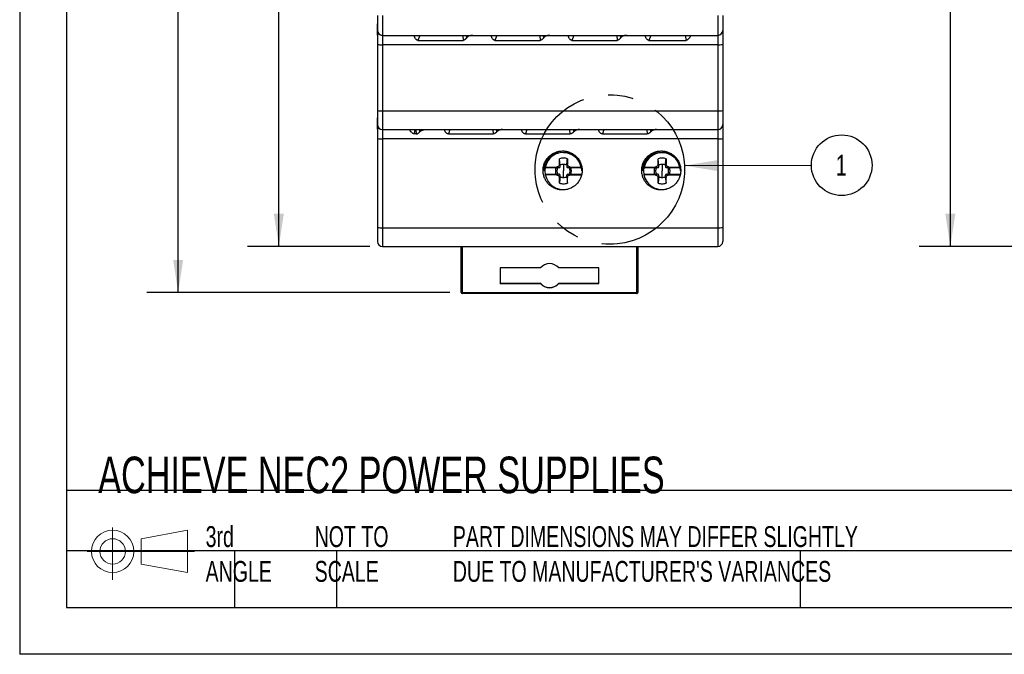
# Model space of a CAD drawing. Header units: millimetres. Extents: x 0 to 271, y 0 to 200.
# Tile 1 of 8: x 0 to 100, y 0 to 64. Entities that reach past the tile are written whole.
import ezdxf

# ---------------------------------------------------------------- set-up
doc = ezdxf.new("R2010")
doc.units = ezdxf.units.MM
doc.linetypes.add('CENTERX2', pattern=[20.32, 12.7, -2.54, 2.54, -2.54])
doc.layers.add('CENTER', color=40, linetype='CENTERX2')
doc.layers.add('DIMENSIONS', color=140, linetype='Continuous', lineweight=25)
doc.layers.add('TEXT', color=140, linetype='Continuous', lineweight=25)
doc.styles.add('SLDTEXTSTYLE0', font='TXT', dxfattribs={"width": 0.7})
doc.dimstyles.new('SLDDIMSTYLE1', dxfattribs={"dimtxt": 2.158008, "dimasz": 3.302, "dimexe": 0, "dimexo": 0.0625, "dimgap": 0.539502, "dimtad": 0, "dimtih": 1, "dimtoh": 1, "dimdec": 1, "dimrnd": 1e-09, "dimzin": 12, "dimdsep": 46, "dimtxsty": 'SLDTEXTSTYLE0', "dimsah": 1, "dimcen": 0.09, "dimadec": 0, "dimazin": 3, "dimtfac": 1, "dimtdec": 1, "dimtofl": 0, "dimtmove": 0, "dimatfit": 3, "dimfxl": 0, "dimfrac": 2, "dimtolj": 1, "dimtzin": 12, "dimarcsym": 0})
doc.dimstyles.new('SLDDIMSTYLE2', dxfattribs={"dimtxt": 0.18, "dimasz": 3.302, "dimexe": 0, "dimexo": 0.0625, "dimgap": 0, "dimtad": 0, "dimtih": 1, "dimtoh": 1, "dimdec": 0, "dimrnd": 1e-09, "dimzin": 0, "dimdsep": 46, "dimtxsty": 'Standard', "dimsah": 1, "dimcen": 0.09, "dimadec": 0, "dimazin": 0, "dimtfac": 3.302, "dimtdec": 0, "dimtofl": 0, "dimtmove": 0, "dimatfit": 3, "dimfxl": 0, "dimfrac": 2, "dimtolj": 1, "dimtzin": 0, "dimarcsym": 0})

# ---------------------------------------------------------------- blocks, each defined once
blk = doc.blocks.new('Block11')
at = {"color": 7, "linetype": 'Continuous', "lineweight": 18}
for p, q in [((2.588, 5.311), (2.588, 0)), ((5.48, 4.167), (10.175, 5.032)), ((10.175, 5.032), (10.175, 0.732)), ((5.48, 1.596), (5.48, 4.167)), ((0, 2.882), (10.874, 2.882)), ((5.48, 1.596), (10.175, 0.732))]:
    blk.add_line(p, q, dxfattribs=at)
for radius in [2.15, 1.286]:
    blk.add_circle((2.588, 2.882), radius, dxfattribs=at)
blk = doc.blocks.new('Block12')
at = {"color": 7, "linetype": 'Continuous'}
blk.add_blockref('Block11', (0, 0), dxfattribs=at)
blk = doc.blocks.new('_D_1')
at = {"layer": 'DIMENSIONS'}
for p, q in [((35.507, 128.861), (23.099, 128.861)), ((26.274, 128.861), (26.274, 91.136)), ((23.068, 87.223), (22.343, 87.223)), ((22.343, 87.223), (22.343, 83.793)), ((29.481, 87.223), (30.205, 87.223)), ((30.205, 87.223), (30.205, 83.793)), ((22.343, 83.793), (23.068, 83.793)), ((26.274, 41.361), (26.274, 83.31)), ((30.205, 83.793), (29.481, 83.793)), ((35.507, 41.361), (23.099, 41.361))]:
    blk.add_line(p, q, dxfattribs=at)
for points in [[(26.274, 128.861), (25.766, 125.559), (26.782, 125.559)], [(26.274, 41.361), (26.782, 44.663), (25.766, 44.663)]]:
    blk.add_solid(points, dxfattribs=at)
at = {"layer": 'DIMENSIONS', "char_height": 2.1167, "attachment_point": 1, "style": 'SLDTEXTSTYLE0'}
for s, insert in [('87.5', (23.068, 90.435)), ('3.44', (23.068, 86.522))]:
    blk.add_mtext(s, dxfattribs=dict(at, insert=insert))
blk = doc.blocks.new('_D_2')
at = {"layer": 'DIMENSIONS'}
for p, q in [((35.507, 128.861), (12.891, 128.861)), ((16.066, 128.861), (16.066, 91.136)), ((12.86, 87.223), (12.135, 87.223)), ((12.135, 87.223), (12.135, 83.793)), ((19.273, 87.223), (19.997, 87.223)), ((19.997, 87.223), (19.997, 83.793)), ((12.135, 83.793), (12.86, 83.793)), ((16.066, 36.693), (16.066, 83.31)), ((19.997, 83.793), (19.273, 83.793)), ((43.603, 36.693), (12.891, 36.693))]:
    blk.add_line(p, q, dxfattribs=at)
for points in [[(16.066, 128.861), (15.558, 125.559), (16.574, 125.559)], [(16.066, 36.693), (16.574, 39.995), (15.558, 39.995)]]:
    blk.add_solid(points, dxfattribs=at)
at = {"layer": 'DIMENSIONS', "char_height": 2.1167, "attachment_point": 1, "style": 'SLDTEXTSTYLE0'}
for s, insert in [('92.2', (12.86, 90.435)), ('3.63', (12.86, 86.522))]:
    blk.add_mtext(s, dxfattribs=dict(at, insert=insert))
blk = doc.blocks.new('SW_NOTE_0')
at = {"layer": 'DIMENSIONS', "color": 0}
blk.add_circle((3.075, 0.008), 3.075, dxfattribs=at)
at = {"layer": 'DIMENSIONS', "color": 0, "insert": (3.037, 1.075), "char_height": 2.117, "attachment_point": 2, "style": 'SLDTEXTSTYLE0'}
blk.add_mtext('1', dxfattribs=at)
blk = doc.blocks.new('_D_7')
at = {"layer": 'DIMENSIONS'}
for p, q in [((148.769, 128.861), (91.174, 128.861)), ((94.349, 128.861), (94.349, 89.925)), ((91.142, 86.012), (90.418, 86.012)), ((90.418, 86.012), (90.418, 82.582)), ((97.555, 86.012), (98.28, 86.012)), ((98.28, 86.012), (98.28, 82.582)), ((90.418, 82.582), (91.142, 82.582)), ((94.349, 41.361), (94.349, 82.099)), ((98.28, 82.582), (97.555, 82.582)), ((148.769, 41.361), (91.174, 41.361))]:
    blk.add_line(p, q, dxfattribs=at)
for points in [[(94.349, 128.861), (93.841, 125.559), (94.857, 125.559)], [(94.349, 41.361), (94.857, 44.663), (93.841, 44.663)]]:
    blk.add_solid(points, dxfattribs=at)
at = {"layer": 'DIMENSIONS', "char_height": 2.1167, "attachment_point": 1, "style": 'SLDTEXTSTYLE0'}
for s, insert in [('87.5', (91.142, 89.223)), ('3.44', (91.142, 85.31))]:
    blk.add_mtext(s, dxfattribs=dict(at, insert=insert))

msp = doc.modelspace()

# ---------------------------------------------------------------- linework, layer by layer
at = {"color": 7, "linetype": 'Continuous'}
for p in [(0.002, 161.927), (209.552, 0.002)]:
    msp.add_line(p, (0.002, 0.002), dxfattribs=at)
for p, q in [((36.277, 64.761), (36.277, 63.261)), ((36.777, 64.761), (36.777, 62.761)), ((70.777, 64.761), (70.777, 62.761)), ((71.277, 64.761), (71.277, 63.261)), ((36.277, 63.261), (36.277, 61.839)), ((71.277, 63.261), (71.277, 61.839)), ((36.777, 62.761), (70.777, 62.761)), ((36.777, 62.761), (36.777, 61.813)), ((40.551, 62.761), (40.378, 62.252)), ((40.378, 62.252), (44.95, 62.252)), ((44.92, 62.761), (44.95, 62.252)), ((45.27, 62.761), (45.287, 62.481)), ((48.357, 62.761), (48.185, 62.252)), ((48.185, 62.252), (52.756, 62.252)), ((52.727, 62.761), (52.756, 62.252)), ((53.077, 62.761), (53.093, 62.481)), ((56.164, 62.761), (55.991, 62.252)), ((55.991, 62.252), (60.563, 62.252)), ((60.533, 62.761), (60.563, 62.252)), ((60.883, 62.761), (60.899, 62.481)), ((63.97, 62.761), (63.797, 62.252)), ((63.797, 62.252), (67.553, 62.252)), ((67.482, 62.761), (67.553, 62.252)), ((70.777, 62.761), (70.777, 61.813)), ((36.277, 61.839), (36.277, 55.132)), ((70.777, 61.813), (36.777, 61.813)), ((36.777, 61.813), (36.777, 55.106)), ((70.777, 61.813), (70.777, 55.106)), ((71.277, 61.839), (71.277, 55.132)), ((36.277, 55.132), (36.277, 53.711)), ((36.777, 55.106), (70.777, 55.106)), ((36.777, 55.106), (36.777, 53.211)), ((70.777, 55.106), (70.777, 53.211)), ((71.277, 55.132), (71.277, 53.711)), ((36.277, 53.711), (36.277, 52.289)), ((36.777, 53.211), (70.777, 53.211)), ((36.777, 53.211), (36.777, 52.263)), ((40.072, 53.211), (40.009, 52.764)), ((40.177, 53.211), (40.203, 52.764)), ((40.527, 53.211), (40.541, 52.962)), ((43.614, 53.211), (43.462, 52.764)), ((47.983, 53.211), (48.009, 52.764)), ((48.333, 53.211), (48.348, 52.962)), ((51.42, 53.211), (51.269, 52.764)), ((55.816, 52.764), (55.79, 53.211)), ((56.14, 53.211), (56.154, 52.962)), ((59.226, 53.211), (59.075, 52.764)), ((63.596, 53.211), (63.622, 52.764)), ((63.946, 53.211), (63.961, 52.962)), ((70.777, 53.211), (70.777, 52.263)), ((71.277, 53.711), (71.277, 52.289)), ((36.277, 52.289), (36.277, 43.282)), ((70.777, 52.263), (36.777, 52.263)), ((36.777, 52.263), (36.777, 43.256)), ((40.203, 52.764), (40.009, 52.764)), ((43.462, 52.764), (48.009, 52.764)), ((51.269, 52.764), (55.816, 52.764)), ((59.075, 52.764), (63.622, 52.764)), ((70.777, 52.263), (70.777, 43.256)), ((71.277, 52.289), (71.277, 43.282)), ((54.725, 49.709), (54.725, 50.246)), ((55.525, 50.246), (55.525, 49.709)), ((64.725, 49.709), (64.725, 50.246)), ((65.525, 50.246), (65.525, 49.709)), ((53.278, 49.362), (54.389, 49.362)), ((53.318, 49.409), (54.425, 49.409)), ((54.425, 49.409), (54.683, 49.345)), ((54.789, 49.451), (54.725, 49.709)), ((55.125, 49.677), (55.125, 49.009)), ((55.125, 48.342), (55.125, 49.009)), ((55.525, 49.709), (55.461, 49.451)), ((55.567, 49.345), (55.824, 49.409)), ((55.824, 49.409), (56.931, 49.409)), ((55.861, 49.362), (56.971, 49.362)), ((63.278, 49.362), (64.389, 49.362)), ((63.318, 49.409), (64.425, 49.409)), ((64.425, 49.409), (64.683, 49.345)), ((64.789, 49.451), (64.725, 49.709)), ((65.125, 49.677), (65.125, 49.009)), ((65.125, 48.342), (65.125, 49.009)), ((65.525, 49.709), (65.461, 49.451)), ((65.567, 49.345), (65.824, 49.409)), ((65.824, 49.409), (66.931, 49.409)), ((65.861, 49.362), (66.971, 49.362)), ((54.389, 48.656), (53.278, 48.656)), ((54.425, 48.609), (53.318, 48.609)), ((54.683, 48.673), (54.425, 48.609)), ((54.725, 48.309), (54.789, 48.567)), ((54.725, 47.772), (54.725, 48.309)), ((55.461, 48.567), (55.525, 48.309)), ((55.463, 48.434), (55.461, 48.567)), ((55.525, 47.772), (55.525, 48.309)), ((55.824, 48.609), (55.567, 48.673)), ((55.567, 48.673), (55.7, 48.671)), ((55.824, 48.609), (56.931, 48.609)), ((56.971, 48.656), (55.861, 48.656)), ((64.389, 48.656), (63.278, 48.656)), ((64.425, 48.609), (63.318, 48.609)), ((64.683, 48.673), (64.425, 48.609)), ((64.725, 48.309), (64.789, 48.567)), ((64.725, 47.772), (64.725, 48.309)), ((65.461, 48.567), (65.525, 48.309)), ((65.463, 48.434), (65.461, 48.567)), ((65.525, 47.772), (65.525, 48.309)), ((65.824, 48.609), (65.567, 48.673)), ((65.567, 48.673), (65.7, 48.671)), ((65.824, 48.609), (66.931, 48.609)), ((66.971, 48.656), (65.861, 48.656)), ((36.277, 43.282), (36.277, 41.861)), ((36.777, 43.256), (70.777, 43.256)), ((36.777, 43.256), (36.777, 41.361)), ((70.777, 43.256), (70.777, 41.361)), ((71.277, 43.282), (71.277, 41.861)), ((36.777, 41.361), (70.777, 41.361)), ((44.773, 36.693), (44.773, 41.361)), ((44.873, 41.361), (44.873, 36.693)), ((62.573, 36.693), (62.573, 41.361)), ((62.673, 36.721), (62.673, 41.361)), ((62.673, 41.361), (62.673, 36.693)), ((48.725, 39.193), (48.725, 37.593)), ((52.795, 39.193), (48.725, 39.193)), ((48.725, 39.193), (48.725, 37.621)), ((58.72, 39.193), (54.65, 39.193)), ((58.72, 37.593), (58.72, 39.193)), ((48.725, 37.593), (48.725, 37.621)), ((48.725, 37.621), (52.795, 37.621)), ((48.725, 37.593), (52.795, 37.593)), ((52.795, 37.593), (52.795, 37.621)), ((54.65, 37.621), (54.65, 37.593)), ((54.65, 37.621), (58.72, 37.621)), ((54.65, 37.593), (58.72, 37.593)), ((44.873, 36.693), (62.573, 36.693)), ((62.573, 36.593), (44.873, 36.593)), ((62.673, 36.693), (62.673, 36.721))]:
    msp.add_line(p, q)
at = {"flags": 128}
for points in [[(44.873, 36.693), (44.873, 36.673), (44.873, 36.654), (44.873, 36.637), (44.873, 36.622), (44.873, 36.61), (44.873, 36.601), (44.873, 36.595), (44.873, 36.593)], [(62.573, 36.593), (62.573, 36.595), (62.573, 36.601), (62.573, 36.61), (62.573, 36.622), (62.573, 36.637), (62.573, 36.654), (62.573, 36.673), (62.573, 36.693)]]:
    msp.add_lwpolyline(points, dxfattribs=at)
for centre, radius, start, end in [((36.777, 63.261), 0.5, 180, 270), ((70.777, 63.261), 0.5, 270, 0), ((36.652, 64.221), 2.411, 261.04481, 272.9634), ((70.902, 64.221), 2.411, 267.0366, 278.95519), ((36.652, 57.514), 2.411, 261.04481, 272.9634), ((70.902, 57.514), 2.411, 267.0366, 278.95519), ((36.777, 53.711), 0.5, 180, 270), ((70.777, 53.711), 0.5, 270, 0), ((36.652, 54.671), 2.411, 261.04481, 272.9634), ((70.902, 54.671), 2.411, 267.0366, 278.95519), ((55.125, 49.009), 2, 90, 180), ((65.125, 49.009), 2, 90, 180), ((55.125, 49.009), 1.88, 90, 270), ((55.125, 49.009), 1.3, 90, 107.92021), ((55.125, 49.009), 1.88, 0, 90), ((55.125, 49.009), 1.85, 12.48689, 90), ((55.125, 49.009), 1.3, 72.07978, 90), ((65.125, 49.009), 1.88, 90, 270), ((65.125, 49.009), 1.85, 90, 167.51311), ((65.125, 49.009), 1.3, 90, 107.92021), ((65.125, 49.009), 1.88, 0, 90), ((65.125, 49.009), 1.85, 12.48689, 90), ((65.125, 49.009), 1.3, 72.07978, 90), ((55.125, 49.009), 0.816, 154.38431, 205.61599), ((55.125, 49.009), 0.667, 149.54327, 210.45737), ((55.125, 49.009), 0.667, 90, 120.45723), ((55.125, 49.009), 0.667, 59.54276, 90), ((55.125, 49.009), 0.667, 329.54276, 30.45737), ((55.125, 49.009), 0.816, 334.38424, 25.61592), ((65.125, 49.009), 0.816, 154.38431, 205.61599), ((65.125, 49.009), 0.667, 149.54332, 210.45737), ((65.125, 49.009), 0.667, 90, 120.45723), ((65.125, 49.009), 0.667, 59.54276, 90), ((65.125, 49.009), 0.667, 329.54276, 30.45737), ((65.125, 49.009), 0.816, 334.38424, 25.61592), ((55.125, 49.009), 0.667, 239.54276, 270), ((55.125, 49.009), 0.667, 270, 300.45723), ((65.125, 49.009), 0.667, 239.54276, 270), ((65.125, 49.009), 0.667, 270, 300.45723), ((55.125, 49.009), 1.3, 252.07978, 270), ((55.125, 49.009), 1.3, 270, 287.92021), ((65.125, 49.009), 1.3, 252.07978, 270), ((65.125, 49.009), 1.3, 270, 287.92021), ((36.652, 45.664), 2.411, 261.04481, 272.9634), ((70.902, 45.664), 2.411, 267.0366, 278.95519), ((36.777, 41.861), 0.5, 180, 270), ((70.777, 41.861), 0.5, 270, 0), ((53.723, 38.392), 1.225, 40.77435, 139.22564), ((53.723, 38.421), 1.225, 220.77435, 319.22564), ((53.723, 38.393), 1.225, 220.77435, 319.22564), ((44.848, 39.558), 2.865, 268.50018, 270.49984), ((44.873, 36.693), 0.1, 180.00109, 270.00109), ((62.598, 39.558), 2.866, 269.50019, 271.49976), ((62.573, 36.693), 0.1, 269.9989, 359.99891)]:
    msp.add_arc(centre, radius, start, end)
for points, knots in [([(36.277, 62.795), (36.277, 62.9), (36.277, 63.101), (36.277, 63.389), (36.277, 63.628), (36.277, 63.796), (36.277, 63.884), (36.277, 63.923), (36.277, 63.934)], [0, 0, 0, 0, 0.1428571, 0.2857143, 0.4285714, 0.5714286, 0.7142857, 0.78, 0.78, 0.78, 0.78]), ([(40.378, 62.252), (40.365, 62.253), (40.339, 62.254), (40.3, 62.266), (40.264, 62.284), (40.229, 62.308), (40.18, 62.354), (40.124, 62.425), (40.069, 62.521), (40.029, 62.613), (40.019, 62.68), (40.031, 62.721), (40.056, 62.745), (40.096, 62.759), (40.139, 62.76), (40.16, 62.761)], [0, 0, 0, 0, 0.031628, 0.063603, 0.097283, 0.13384, 0.174193, 0.274501, 0.389328, 0.527802, 0.659659, 0.74258, 0.823604, 0.912288, 1, 1, 1, 1]), ([(45.287, 62.481), (45.271, 62.462), (45.24, 62.427), (45.189, 62.375), (45.134, 62.327), (45.076, 62.287), (45.013, 62.258), (44.97, 62.254), (44.95, 62.252)], [0, 0, 0, 0, 0.196805, 0.378416, 0.546447, 0.72007, 0.868097, 1, 1, 1, 1]), ([(45.925, 62.761), (45.89, 62.76), (45.824, 62.758), (45.731, 62.742), (45.651, 62.722), (45.563, 62.69), (45.469, 62.642), (45.37, 62.571), (45.314, 62.51), (45.287, 62.481)], [0, 0, 0, 0, 0.148432, 0.281595, 0.399518, 0.502243, 0.677854, 0.843559, 1, 1, 1, 1]), ([(48.185, 62.252), (48.171, 62.253), (48.145, 62.254), (48.107, 62.266), (48.07, 62.284), (48.035, 62.308), (47.986, 62.354), (47.93, 62.425), (47.875, 62.521), (47.836, 62.613), (47.826, 62.68), (47.838, 62.721), (47.863, 62.745), (47.903, 62.759), (47.945, 62.76), (47.966, 62.761)], [0, 0, 0, 0, 0.031627, 0.063601, 0.09728, 0.133836, 0.174188, 0.274497, 0.389321, 0.527798, 0.659655, 0.742578, 0.823601, 0.912285, 1, 1, 1, 1]), ([(53.093, 62.481), (53.077, 62.462), (53.047, 62.427), (52.996, 62.375), (52.941, 62.327), (52.882, 62.287), (52.82, 62.258), (52.777, 62.254), (52.756, 62.252)], [0, 0, 0, 0, 0.1968051, 0.3784163, 0.5464474, 0.7200702, 0.8680971, 1, 1, 1, 1]), ([(53.731, 62.761), (53.696, 62.76), (53.63, 62.758), (53.538, 62.742), (53.457, 62.722), (53.369, 62.69), (53.275, 62.642), (53.176, 62.571), (53.12, 62.51), (53.093, 62.481)], [0, 0, 0, 0, 0.148432, 0.281595, 0.399518, 0.502243, 0.677854, 0.843559, 1, 1, 1, 1]), ([(55.991, 62.252), (55.978, 62.253), (55.952, 62.254), (55.913, 62.266), (55.877, 62.284), (55.842, 62.308), (55.793, 62.354), (55.737, 62.425), (55.682, 62.521), (55.642, 62.613), (55.632, 62.68), (55.644, 62.721), (55.669, 62.745), (55.709, 62.759), (55.752, 62.76), (55.773, 62.761)], [0, 0, 0, 0, 0.031627, 0.063601, 0.09728, 0.133836, 0.174188, 0.274497, 0.389321, 0.527798, 0.659655, 0.742578, 0.823601, 0.912285, 1, 1, 1, 1]), ([(60.899, 62.481), (60.884, 62.462), (60.853, 62.427), (60.802, 62.375), (60.747, 62.327), (60.689, 62.287), (60.626, 62.258), (60.583, 62.254), (60.563, 62.252)], [0, 0, 0, 0, 0.196805, 0.378416, 0.546447, 0.72007, 0.868097, 1, 1, 1, 1]), ([(61.538, 62.761), (61.503, 62.76), (61.437, 62.758), (61.344, 62.742), (61.264, 62.722), (61.176, 62.69), (61.081, 62.642), (60.983, 62.571), (60.927, 62.51), (60.899, 62.481)], [0, 0, 0, 0, 0.148432, 0.281595, 0.399518, 0.502243, 0.677854, 0.843559, 1, 1, 1, 1]), ([(63.797, 62.252), (63.784, 62.253), (63.758, 62.254), (63.72, 62.266), (63.683, 62.284), (63.648, 62.308), (63.599, 62.354), (63.543, 62.425), (63.488, 62.521), (63.448, 62.613), (63.439, 62.68), (63.451, 62.721), (63.475, 62.745), (63.516, 62.759), (63.558, 62.76), (63.579, 62.761)], [0, 0, 0, 0, 0.031627, 0.063601, 0.09728, 0.133836, 0.174188, 0.274497, 0.389321, 0.527798, 0.659655, 0.742578, 0.823601, 0.912285, 1, 1, 1, 1]), ([(67.984, 62.711), (67.984, 62.703), (67.985, 62.687), (67.977, 62.657), (67.962, 62.621), (67.936, 62.573), (67.896, 62.511), (67.84, 62.438), (67.778, 62.369), (67.718, 62.315), (67.66, 62.278), (67.607, 62.256), (67.571, 62.253), (67.553, 62.252)], [0, 0, 0, 0, 0.077313, 0.156726, 0.238955, 0.324645, 0.457257, 0.590144, 0.70938, 0.811771, 0.881612, 0.943132, 1, 1, 1, 1]), ([(36.277, 53.245), (36.277, 53.35), (36.277, 53.551), (36.277, 53.839), (36.277, 54.078), (36.277, 54.246), (36.277, 54.334), (36.277, 54.373), (36.277, 54.384)], [0, 0, 0, 0, 0.1428571, 0.2857143, 0.4285714, 0.5714286, 0.7142857, 0.78, 0.78, 0.78, 0.78]), ([(39.571, 53.17), (39.572, 53.179), (39.575, 53.195), (39.577, 53.208), (39.577, 53.21), (39.577, 53.211)], [0, 0, 0, 0, 0.334938, 0.668252, 1, 1, 1, 1]), ([(40.009, 52.764), (39.996, 52.765), (39.969, 52.766), (39.929, 52.776), (39.89, 52.791), (39.839, 52.819), (39.779, 52.865), (39.715, 52.928), (39.657, 52.995), (39.609, 53.063), (39.574, 53.126), (39.572, 53.156), (39.571, 53.17)], [0, 0, 0, 0, 0.0447, 0.090528, 0.138889, 0.190981, 0.297164, 0.418973, 0.55069, 0.683825, 0.846519, 1, 1, 1, 1]), ([(40.203, 52.764), (40.218, 52.765), (40.25, 52.767), (40.296, 52.78), (40.342, 52.8), (40.402, 52.836), (40.454, 52.877), (40.504, 52.924), (40.527, 52.948), (40.541, 52.962)], [0, 0, 0, 0, 0.104594, 0.2144, 0.325315, 0.452376, 0.713608, 0.828945, 1, 1, 1, 1]), ([(40.541, 52.962), (40.561, 52.982), (40.601, 53.022), (40.667, 53.072), (40.737, 53.115), (40.811, 53.15), (40.89, 53.177), (40.973, 53.197), (41.061, 53.209), (41.121, 53.21), (41.152, 53.211)], [0, 0, 0, 0, 0.1170729, 0.2348524, 0.3541683, 0.4758191, 0.6005585, 0.7290856, 0.8620401, 1, 1, 1, 1]), ([(43.462, 52.764), (43.449, 52.765), (43.422, 52.766), (43.383, 52.776), (43.345, 52.791), (43.309, 52.811), (43.258, 52.85), (43.198, 52.913), (43.14, 52.999), (43.099, 53.082), (43.086, 53.147), (43.1, 53.187), (43.136, 53.208), (43.179, 53.21), (43.201, 53.211)], [0, 0, 0, 0, 0.034367, 0.068632, 0.103915, 0.141245, 0.181492, 0.284264, 0.401255, 0.539759, 0.6723, 0.786306, 0.894102, 1, 1, 1, 1]), ([(48.348, 52.962), (48.332, 52.946), (48.301, 52.914), (48.249, 52.868), (48.194, 52.827), (48.135, 52.793), (48.072, 52.769), (48.03, 52.766), (48.009, 52.764)], [0, 0, 0, 0, 0.195469, 0.376062, 0.5438, 0.712535, 0.861863, 1, 1, 1, 1]), ([(48.958, 53.211), (48.927, 53.21), (48.867, 53.208), (48.78, 53.195), (48.7, 53.176), (48.626, 53.15), (48.558, 53.119), (48.496, 53.084), (48.441, 53.046), (48.391, 53.006), (48.362, 52.976), (48.348, 52.962)], [0, 0, 0, 0, 0.139367, 0.271553, 0.396597, 0.514541, 0.625436, 0.729344, 0.826342, 0.916522, 1, 1, 1, 1]), ([(51.269, 52.764), (51.255, 52.765), (51.228, 52.766), (51.189, 52.776), (51.151, 52.791), (51.115, 52.811), (51.064, 52.85), (51.005, 52.913), (50.947, 52.999), (50.905, 53.082), (50.892, 53.147), (50.907, 53.187), (50.942, 53.208), (50.986, 53.21), (51.007, 53.211)], [0, 0, 0, 0, 0.034367, 0.068632, 0.103915, 0.141245, 0.181492, 0.284264, 0.401255, 0.539759, 0.6723, 0.786306, 0.894102, 1, 1, 1, 1]), ([(56.154, 52.962), (56.138, 52.946), (56.108, 52.914), (56.056, 52.868), (56, 52.827), (55.941, 52.793), (55.879, 52.769), (55.836, 52.766), (55.816, 52.764)], [0, 0, 0, 0, 0.195469, 0.376062, 0.5438, 0.712535, 0.861863, 1, 1, 1, 1]), ([(56.765, 53.211), (56.734, 53.21), (56.673, 53.208), (56.587, 53.195), (56.507, 53.176), (56.433, 53.15), (56.365, 53.119), (56.303, 53.084), (56.247, 53.046), (56.198, 53.006), (56.168, 52.976), (56.154, 52.962)], [0, 0, 0, 0, 0.139367, 0.271553, 0.396597, 0.514541, 0.625436, 0.729344, 0.826342, 0.916522, 1, 1, 1, 1]), ([(59.075, 52.764), (59.062, 52.765), (59.035, 52.766), (58.996, 52.776), (58.958, 52.791), (58.922, 52.811), (58.871, 52.85), (58.811, 52.913), (58.753, 52.999), (58.712, 53.082), (58.699, 53.147), (58.713, 53.187), (58.749, 53.208), (58.792, 53.21), (58.814, 53.211)], [0, 0, 0, 0, 0.0343667, 0.068632, 0.1039154, 0.1412448, 0.1814915, 0.2842643, 0.4012546, 0.5397593, 0.6723001, 0.7863061, 0.8941022, 1, 1, 1, 1]), ([(63.961, 52.962), (63.945, 52.946), (63.914, 52.914), (63.862, 52.868), (63.807, 52.827), (63.748, 52.793), (63.685, 52.769), (63.643, 52.766), (63.622, 52.764)], [0, 0, 0, 0, 0.1954685, 0.3760617, 0.5438001, 0.7125345, 0.8618626, 1, 1, 1, 1]), ([(64.571, 53.211), (64.54, 53.21), (64.48, 53.208), (64.393, 53.195), (64.313, 53.176), (64.239, 53.15), (64.171, 53.119), (64.109, 53.084), (64.054, 53.046), (64.004, 53.006), (63.975, 52.976), (63.961, 52.962)], [0, 0, 0, 0, 0.139367, 0.271553, 0.396597, 0.514541, 0.625436, 0.729344, 0.826342, 0.916522, 1, 1, 1, 1]), ([(55.039, 47.082), (54.998, 47.082), (54.914, 47.084), (54.789, 47.096), (54.666, 47.117), (54.543, 47.145), (54.421, 47.181), (54.22, 47.256), (53.951, 47.393), (53.647, 47.636), (53.396, 47.937), (53.208, 48.285), (53.088, 48.665), (53.05, 49.061), (53.089, 49.456), (53.209, 49.836), (53.398, 50.184), (53.649, 50.485), (53.953, 50.727), (54.26, 50.884), (54.543, 50.978), (54.79, 51.029), (54.957, 51.035), (55.041, 51.038)], [0, 0, 0, 0, 0.020218, 0.04036, 0.060511, 0.080758, 0.101184, 0.12187, 0.18461, 0.246044, 0.308731, 0.37284, 0.436325, 0.500154, 0.563889, 0.627491, 0.691536, 0.754332, 0.815619, 0.878455, 0.919446, 0.959737, 1, 1, 1, 1]), ([(55.041, 51.038), (55.082, 51.037), (55.166, 51.036), (55.29, 51.023), (55.413, 51.003), (55.536, 50.975), (55.657, 50.938), (55.859, 50.864), (56.127, 50.727), (56.431, 50.485), (56.682, 50.185), (56.871, 49.837), (56.991, 49.457), (57.03, 49.061), (56.992, 48.665), (56.872, 48.286), (56.683, 47.937), (56.432, 47.636), (56.128, 47.394), (55.822, 47.236), (55.538, 47.142), (55.29, 47.091), (55.123, 47.085), (55.039, 47.082)], [0, 0, 0, 0, 0.0201489, 0.040231, 0.060331, 0.0805334, 0.1009216, 0.1215764, 0.1842767, 0.2456339, 0.308287, 0.3724191, 0.4359208, 0.4997429, 0.5634907, 0.6270917, 0.6911241, 0.7539494, 0.8153056, 0.87818, 0.9192349, 0.9596158, 1, 1, 1, 1]), ([(65.04, 47.082), (64.998, 47.083), (64.914, 47.084), (64.79, 47.097), (64.666, 47.117), (64.543, 47.145), (64.422, 47.182), (64.22, 47.256), (63.952, 47.394), (63.648, 47.636), (63.397, 47.937), (63.209, 48.285), (63.089, 48.665), (63.051, 49.061), (63.089, 49.456), (63.21, 49.836), (63.399, 50.184), (63.65, 50.484), (63.954, 50.727), (64.26, 50.883), (64.543, 50.978), (64.791, 51.028), (64.957, 51.034), (65.041, 51.037)], [0, 0, 0, 0, 0.020216, 0.040357, 0.060508, 0.080754, 0.101179, 0.121864, 0.184604, 0.246037, 0.308723, 0.372834, 0.43632, 0.50015, 0.563886, 0.62749, 0.691535, 0.754332, 0.815619, 0.878455, 0.919447, 0.959737, 1, 1, 1, 1]), ([(65.041, 51.037), (65.083, 51.037), (65.166, 51.035), (65.29, 51.023), (65.413, 51.003), (65.536, 50.974), (65.657, 50.938), (65.859, 50.864), (66.127, 50.727), (66.431, 50.485), (66.682, 50.184), (66.871, 49.836), (66.991, 49.457), (67.03, 49.061), (66.992, 48.666), (66.872, 48.286), (66.683, 47.938), (66.432, 47.637), (66.128, 47.394), (65.822, 47.237), (65.538, 47.142), (65.291, 47.091), (65.123, 47.085), (65.04, 47.082)], [0, 0, 0, 0, 0.020149, 0.040231, 0.060331, 0.080533, 0.100921, 0.121576, 0.184277, 0.245634, 0.308288, 0.372421, 0.435924, 0.499747, 0.563495, 0.627098, 0.691132, 0.753957, 0.815312, 0.878186, 0.919239, 0.959618, 1, 1, 1, 1]), ([(54.725, 49.709), (54.724, 49.691), (54.722, 49.656), (54.708, 49.605), (54.686, 49.558), (54.656, 49.515), (54.619, 49.478), (54.576, 49.448), (54.528, 49.426), (54.478, 49.412), (54.443, 49.41), (54.425, 49.409)], [0, 0, 0, 0, 0.111809, 0.22322, 0.334244, 0.44483, 0.55517, 0.665756, 0.77678, 0.888191, 1, 1, 1, 1]), ([(55.824, 49.409), (55.807, 49.41), (55.772, 49.412), (55.721, 49.426), (55.673, 49.448), (55.63, 49.478), (55.593, 49.515), (55.564, 49.558), (55.542, 49.605), (55.527, 49.656), (55.526, 49.691), (55.525, 49.709)], [0, 0, 0, 0, 0.111809, 0.22322, 0.334244, 0.44483, 0.55517, 0.665756, 0.77678, 0.888191, 1, 1, 1, 1]), ([(64.725, 49.709), (64.724, 49.691), (64.722, 49.656), (64.708, 49.605), (64.686, 49.558), (64.656, 49.515), (64.619, 49.478), (64.576, 49.448), (64.528, 49.426), (64.478, 49.412), (64.443, 49.41), (64.425, 49.409)], [0, 0, 0, 0, 0.111809, 0.22322, 0.334244, 0.44483, 0.55517, 0.665756, 0.77678, 0.888191, 1, 1, 1, 1]), ([(65.824, 49.409), (65.807, 49.41), (65.772, 49.412), (65.721, 49.426), (65.673, 49.448), (65.63, 49.478), (65.593, 49.515), (65.564, 49.558), (65.542, 49.605), (65.527, 49.656), (65.526, 49.691), (65.525, 49.709)], [0, 0, 0, 0, 0.111809, 0.22322, 0.334244, 0.44483, 0.55517, 0.665756, 0.77678, 0.888191, 1, 1, 1, 1]), ([(54.425, 48.609), (54.443, 48.608), (54.478, 48.606), (54.528, 48.592), (54.576, 48.57), (54.619, 48.54), (54.656, 48.503), (54.686, 48.46), (54.708, 48.413), (54.722, 48.362), (54.724, 48.327), (54.725, 48.309)], [0, 0, 0, 0, 0.1118092, 0.2232197, 0.3342442, 0.4448301, 0.5551699, 0.6657558, 0.7767803, 0.8881908, 1, 1, 1, 1]), ([(55.567, 48.673), (55.534, 48.674), (55.508, 48.662), (55.472, 48.626), (55.46, 48.6), (55.461, 48.567)], [0, 0, 0, 0, 0.5, 0.5, 1, 1, 1, 1]), ([(55.525, 48.309), (55.526, 48.327), (55.527, 48.362), (55.542, 48.413), (55.564, 48.46), (55.593, 48.503), (55.63, 48.54), (55.673, 48.57), (55.721, 48.592), (55.772, 48.606), (55.807, 48.608), (55.824, 48.609)], [0, 0, 0, 0, 0.111809, 0.22322, 0.334244, 0.44483, 0.55517, 0.665756, 0.77678, 0.888191, 1, 1, 1, 1]), ([(55.7, 48.671), (55.726, 48.668), (55.78, 48.664), (55.833, 48.659), (55.861, 48.656)], [0, 0, 0, 0, 0.472391, 1, 1, 1, 1]), ([(64.425, 48.609), (64.443, 48.608), (64.478, 48.606), (64.528, 48.592), (64.576, 48.57), (64.619, 48.54), (64.656, 48.503), (64.686, 48.46), (64.708, 48.413), (64.722, 48.362), (64.724, 48.327), (64.725, 48.309)], [0, 0, 0, 0, 0.111809, 0.22322, 0.334244, 0.44483, 0.55517, 0.665756, 0.77678, 0.888191, 1, 1, 1, 1]), ([(65.567, 48.673), (65.534, 48.674), (65.508, 48.662), (65.472, 48.626), (65.46, 48.6), (65.461, 48.567)], [0, 0, 0, 0, 0.5, 0.5, 1, 1, 1, 1]), ([(65.525, 48.309), (65.526, 48.327), (65.527, 48.362), (65.542, 48.413), (65.564, 48.46), (65.593, 48.503), (65.63, 48.54), (65.673, 48.57), (65.721, 48.592), (65.772, 48.606), (65.807, 48.608), (65.824, 48.609)], [0, 0, 0, 0, 0.1118092, 0.2232197, 0.3342442, 0.4448301, 0.5551699, 0.6657558, 0.7767803, 0.8881908, 1, 1, 1, 1]), ([(65.7, 48.671), (65.726, 48.668), (65.78, 48.664), (65.833, 48.659), (65.861, 48.656)], [0, 0, 0, 0, 0.472391, 1, 1, 1, 1])]:
    msp.add_open_spline(points, degree=3, knots=knots)
for points in [[(54.786, 49.584), (54.784, 49.606), (54.78, 49.65), (54.774, 49.725), (54.766, 49.808), (54.757, 49.9), (54.748, 50.002), (54.737, 50.117), (54.729, 50.201), (54.725, 50.246)], [(55.463, 49.584), (55.465, 49.606), (55.469, 49.651), (55.476, 49.726), (55.483, 49.809), (55.492, 49.901), (55.502, 50.003), (55.512, 50.117), (55.52, 50.202), (55.525, 50.246)], [(64.786, 49.584), (64.784, 49.606), (64.78, 49.65), (64.774, 49.725), (64.766, 49.808), (64.757, 49.9), (64.748, 50.002), (64.737, 50.117), (64.729, 50.201), (64.725, 50.246)], [(65.463, 49.584), (65.465, 49.606), (65.469, 49.651), (65.476, 49.726), (65.483, 49.809), (65.492, 49.901), (65.502, 50.003), (65.512, 50.117), (65.52, 50.202), (65.525, 50.246)], [(54.389, 49.362), (54.407, 49.36), (54.444, 49.357), (54.498, 49.352), (54.532, 49.349), (54.549, 49.347)], [(54.549, 49.347), (54.565, 49.347), (54.597, 49.346), (54.641, 49.346), (54.669, 49.345), (54.683, 49.345)], [(54.683, 49.345), (54.687, 49.345), (54.696, 49.345), (54.709, 49.347), (54.721, 49.351), (54.732, 49.355), (54.742, 49.36), (54.751, 49.367), (54.76, 49.374), (54.767, 49.382), (54.773, 49.392), (54.779, 49.402), (54.783, 49.413), (54.786, 49.424), (54.788, 49.437), (54.789, 49.446), (54.789, 49.451)], [(54.789, 49.451), (54.789, 49.465), (54.788, 49.493), (54.787, 49.537), (54.787, 49.569), (54.786, 49.584)], [(55.461, 49.451), (55.46, 49.446), (55.461, 49.437), (55.463, 49.424), (55.466, 49.413), (55.471, 49.402), (55.476, 49.392), (55.482, 49.382), (55.49, 49.374), (55.498, 49.367), (55.507, 49.36), (55.517, 49.355), (55.528, 49.351), (55.54, 49.347), (55.553, 49.345), (55.562, 49.345), (55.567, 49.345)], [(55.463, 49.584), (55.463, 49.568), (55.462, 49.537), (55.461, 49.492), (55.461, 49.465), (55.461, 49.451)], [(55.567, 49.345), (55.58, 49.345), (55.609, 49.346), (55.653, 49.346), (55.684, 49.347), (55.7, 49.347)], [(55.7, 49.347), (55.717, 49.349), (55.752, 49.352), (55.805, 49.357), (55.842, 49.36), (55.861, 49.362)], [(64.389, 49.362), (64.407, 49.36), (64.444, 49.357), (64.498, 49.352), (64.532, 49.349), (64.549, 49.347)], [(64.549, 49.347), (64.565, 49.347), (64.597, 49.346), (64.641, 49.346), (64.669, 49.345), (64.683, 49.345)], [(64.683, 49.345), (64.687, 49.345), (64.696, 49.345), (64.709, 49.347), (64.721, 49.351), (64.732, 49.355), (64.742, 49.36), (64.751, 49.367), (64.76, 49.374), (64.767, 49.382), (64.773, 49.392), (64.779, 49.402), (64.783, 49.413), (64.786, 49.424), (64.788, 49.437), (64.789, 49.446), (64.789, 49.451)], [(64.789, 49.451), (64.789, 49.465), (64.788, 49.493), (64.787, 49.537), (64.787, 49.569), (64.786, 49.584)], [(65.461, 49.451), (65.46, 49.446), (65.461, 49.437), (65.463, 49.424), (65.466, 49.413), (65.471, 49.402), (65.476, 49.392), (65.482, 49.382), (65.49, 49.374), (65.498, 49.367), (65.507, 49.36), (65.517, 49.355), (65.528, 49.351), (65.54, 49.347), (65.553, 49.345), (65.562, 49.345), (65.567, 49.345)], [(65.463, 49.584), (65.463, 49.568), (65.462, 49.537), (65.461, 49.492), (65.461, 49.465), (65.461, 49.451)], [(65.567, 49.345), (65.58, 49.345), (65.609, 49.346), (65.653, 49.346), (65.684, 49.347), (65.7, 49.347)], [(65.7, 49.347), (65.717, 49.349), (65.752, 49.352), (65.805, 49.357), (65.842, 49.36), (65.861, 49.362)], [(54.549, 48.671), (54.532, 48.669), (54.498, 48.666), (54.444, 48.661), (54.407, 48.658), (54.389, 48.656)], [(54.683, 48.673), (54.669, 48.673), (54.641, 48.672), (54.596, 48.672), (54.565, 48.671), (54.549, 48.671)], [(54.789, 48.567), (54.789, 48.572), (54.788, 48.581), (54.786, 48.594), (54.783, 48.606), (54.779, 48.616), (54.773, 48.626), (54.767, 48.636), (54.76, 48.644), (54.751, 48.651), (54.742, 48.658), (54.732, 48.663), (54.721, 48.667), (54.709, 48.671), (54.696, 48.673), (54.687, 48.673), (54.683, 48.673)], [(54.786, 48.434), (54.784, 48.412), (54.78, 48.367), (54.774, 48.293), (54.766, 48.21), (54.757, 48.117), (54.748, 48.015), (54.737, 47.901), (54.729, 47.816), (54.725, 47.772)], [(54.786, 48.434), (54.787, 48.45), (54.787, 48.481), (54.788, 48.526), (54.789, 48.554), (54.789, 48.567)], [(55.463, 48.434), (55.476, 48.285), (55.495, 48.082), (55.525, 47.772)], [(64.549, 48.671), (64.532, 48.669), (64.498, 48.666), (64.444, 48.661), (64.407, 48.658), (64.389, 48.656)], [(64.683, 48.673), (64.669, 48.673), (64.641, 48.672), (64.596, 48.672), (64.565, 48.671), (64.549, 48.671)], [(64.789, 48.567), (64.789, 48.572), (64.788, 48.581), (64.786, 48.594), (64.783, 48.606), (64.779, 48.616), (64.773, 48.626), (64.767, 48.636), (64.76, 48.644), (64.751, 48.651), (64.742, 48.658), (64.732, 48.663), (64.721, 48.667), (64.709, 48.671), (64.696, 48.673), (64.687, 48.673), (64.683, 48.673)], [(64.786, 48.434), (64.784, 48.412), (64.78, 48.367), (64.774, 48.293), (64.766, 48.21), (64.757, 48.117), (64.748, 48.015), (64.737, 47.901), (64.729, 47.816), (64.725, 47.772)], [(64.786, 48.434), (64.787, 48.45), (64.787, 48.481), (64.788, 48.526), (64.789, 48.554), (64.789, 48.567)], [(65.463, 48.434), (65.476, 48.285), (65.495, 48.082), (65.525, 47.772)]]:
    msp.add_open_spline(points, degree=3)
at = {"layer": 'CENTER'}
msp.add_circle((59.823, 49.163), 7.58, dxfattribs=at)
at = {"layer": 'TEXT'}
for p, q in [((4.762, 157.162), (4.762, 4.762)), ((204.787, 16.595), (4.762, 16.595)), ((204.787, 10.477), (4.762, 10.477)), ((21.784, 10.477), (21.784, 4.762)), ((32.128, 10.477), (32.128, 4.762)), ((79.113, 10.477), (79.113, 4.762)), ((4.762, 4.762), (204.787, 4.762))]:
    msp.add_line(p, q, dxfattribs=at)

# ---------------------------------------------------------------- block references
at = {"layer": 'DIMENSIONS'}
msp.add_blockref('SW_NOTE_0', (80.259, 49.581), dxfattribs=at)
at = {"layer": 'TEXT'}
msp.add_blockref('Block12', (6.838, 7.554), dxfattribs=at)

# ---------------------------------------------------------------- texts
at = {"layer": 'TEXT', "attachment_point": 1, "style": 'SLDTEXTSTYLE0'}
for s, insert, char_height in [('ACHIEVE NEC2 POWER SUPPLIES', (7.966, 20.045), 3.70417), ('3rd^JANGLE', (18.85, 12.997), 2.1167), ('NOT TO^JSCALE', (29.907, 12.997), 2.11667), ("PART DIMENSIONS MAY DIFFER SLIGHTLY ^JDUE TO MANUFACTURER'S VARIANCES", (43.913, 12.997), 2.11667)]:
    msp.add_mtext(s, dxfattribs=dict(at, insert=insert, char_height=char_height))

# ---------------------------------------------------------------- dimensions: what is measured, and where the dimension line sits
at = {"layer": 'DIMENSIONS'}
for base, p1, p2, picture, middle in [((16.066, 128.861), (44.873, 36.693), (36.777, 128.861), '_D_2', (16.066, 87.223)), ((26.274, 41.361), (36.777, 128.861), (36.777, 41.361), '_D_1', (26.274, 87.223)), ((94.349, 41.361), (150.039, 128.861), (150.039, 41.361), '_D_7', (94.349, 86.012))]:
    dim = msp.add_linear_dim(base=base, p1=p1, p2=p2, angle=90, dimstyle='SLDDIMSTYLE1', dxfattribs=at)
    dim.commit()
    dim.dimension.update_dxf_attribs({"geometry": picture, "text_midpoint": middle, "dimtype": 160})

# ---------------------------------------------------------------- leaders
msp.add_leader([(67.392, 49.549), (80.259, 49.581)], dimstyle='SLDDIMSTYLE2', dxfattribs=at)

doc.saveas('drawing.dxf')
